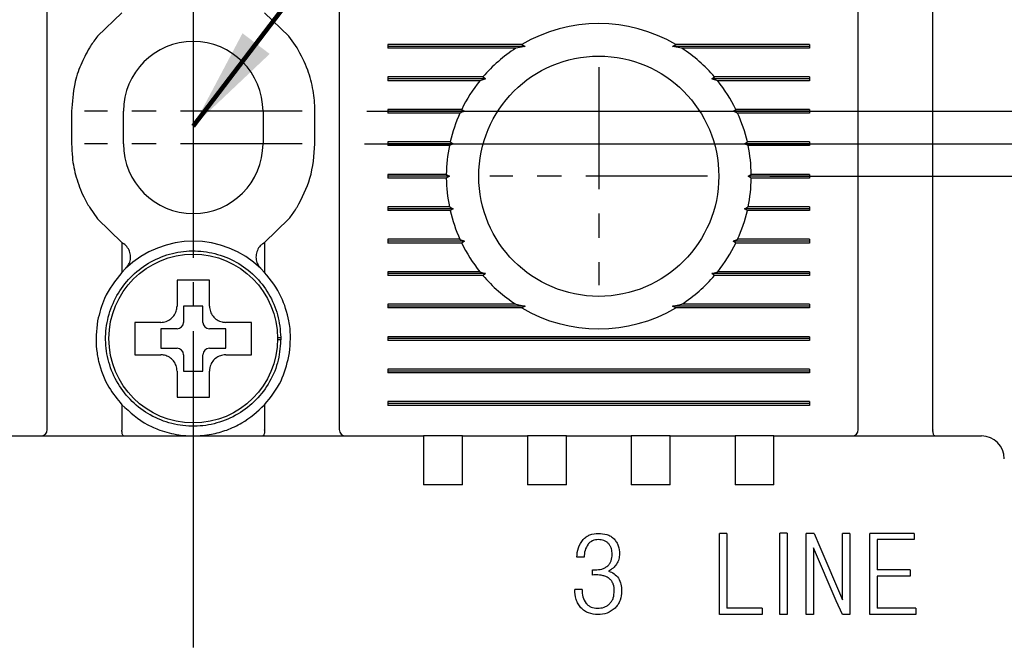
# Model space of a CAD drawing. Extents: x 2148 to 5199, y -907 to 1537.
# Tile 8 of 29: x 4493 to 4523, y 1392 to 1411. Entities that reach past the tile are written whole.
import ezdxf

# ---------------------------------------------------------------- set-up
doc = ezdxf.new("R2010")
doc.units = 0
doc.header["$LTSCALE"] = 3
doc.header["$MEASUREMENT"] = 0
doc.linetypes.add('CENTER', pattern=[2, 1.25, -0.25, 0.25, -0.25])
doc.layers.get('0').update_dxf_attribs({"linetype": 'CONTINUOUS'})
doc.layers.get('Defpoints').update_dxf_attribs({"linetype": 'CONTINUOUS'})
doc.layers.add('cen', color=1, linetype='CENTER')
doc.layers.add('di', color=3, linetype='CONTINUOUS')
doc.styles.add('KIM', font='ROMANS.shx', dxfattribs={"height": 5, "bigfont": 'GSG1.shx'})
doc.styles.get("Standard").update_dxf_attribs({"font": 'romans.shx', "height": 3, "bigfont": 'ghs.shx'})
doc.dimstyles.get("Standard").update_dxf_attribs({"dimtxt": 0.18, "dimasz": 0.18, "dimexe": 0.18, "dimexo": 0.0625, "dimgap": 0.09, "dimtad": 0, "dimtih": 1, "dimtoh": 1, "dimdec": 4, "dimzin": 0, "dimdsep": 46, "dimtxsty": 'Standard', "dimcen": 0.09, "dimadec": 0, "dimazin": 0, "dimtfac": 1, "dimtdec": 4, "dimtofl": 0, "dimtmove": 0, "dimatfit": 3, "dimfxl": 0, "dimtolj": 1, "dimtzin": 0, "dimarcsym": 0})
doc.dimstyles.new('STANDARD$0', dxfattribs={"dimtxt": 5, "dimasz": 5, "dimexe": 1, "dimexo": 2, "dimgap": 2, "dimtad": 1, "dimdec": 4, "dimzin": 12, "dimdsep": 46, "dimtxsty": 'KIM', "dimcen": -1, "dimdle": 0.1, "dimadec": 0, "dimazin": 0, "dimtfac": 1, "dimtdec": 4, "dimtmove": 0, "dimatfit": 3, "dimfxl": 0, "dimtolj": 1, "dimtzin": 0, "dimarcsym": 0})

# ---------------------------------------------------------------- blocks, each defined once
blk = doc.blocks.new('*D54')
at = {"layer": 'Defpoints', "color": 0}
for p in [(4474.121, 1416.034), (4464.359, 1317.434), (4498.321, 1317.434)]:
    blk.add_point(p, dxfattribs=at)
at = {"layer": 'di'}
for p, q in [((4472.121, 1416.034), (4462.359, 1416.034)), ((4464.359, 1413.234), (4464.359, 1320.234)), ((4496.321, 1317.434), (4462.359, 1317.434))]:
    blk.add_line(p, q, dxfattribs=at)
for points in [[(4463.892, 1413.234), (4464.826, 1413.234), (4464.359, 1416.034)], [(4463.892, 1320.234), (4464.826, 1320.234), (4464.359, 1317.434)]]:
    blk.add_solid(points, dxfattribs=at)
at = {"layer": 'di', "insert": (4460.859, 1367.134), "char_height": 3, "attachment_point": 5, "rotation": 90}
blk.add_mtext('\\A1;98.5', dxfattribs=at)
blk = doc.blocks.new('*D56')
at = {"layer": 'Defpoints', "color": 0}
for p in [(4514.098, 1406.034), (4514.098, 1326.034), (4561.032, 1326.034)]:
    blk.add_point(p, dxfattribs=at)
at = {"layer": 'di'}
for p, q in [((4516.098, 1406.034), (4563.032, 1406.034)), ((4561.032, 1403.234), (4561.032, 1328.834)), ((4516.098, 1326.034), (4563.032, 1326.034))]:
    blk.add_line(p, q, dxfattribs=at)
for points in [[(4560.565, 1403.234), (4561.499, 1403.234), (4561.032, 1406.034)], [(4560.565, 1328.834), (4561.499, 1328.834), (4561.032, 1326.034)]]:
    blk.add_solid(points, dxfattribs=at)
at = {"layer": 'di', "insert": (4557.532, 1366.034), "char_height": 3, "attachment_point": 5, "rotation": 90}
blk.add_mtext('\\A1;80', dxfattribs=at)
blk = doc.blocks.new('*D57')
at = {"layer": 'Defpoints', "color": 0}
for p in [(4522.621, 1398.034), (4522.621, 1334.034), (4551.032, 1334.034)]:
    blk.add_point(p, dxfattribs=at)
at = {"layer": 'di'}
for p, q in [((4524.621, 1398.034), (4553.032, 1398.034)), ((4551.032, 1395.234), (4551.032, 1336.834)), ((4524.621, 1334.034), (4553.032, 1334.034))]:
    blk.add_line(p, q, dxfattribs=at)
for points in [[(4550.565, 1395.234), (4551.499, 1395.234), (4551.032, 1398.034)], [(4550.565, 1336.834), (4551.499, 1336.834), (4551.032, 1334.034)]]:
    blk.add_solid(points, dxfattribs=at)
at = {"layer": 'di', "insert": (4547.532, 1366.034), "char_height": 3, "attachment_point": 5, "rotation": 90}
blk.add_mtext('\\A1;64', dxfattribs=at)
blk = doc.blocks.new('*D58')
at = {"layer": 'Defpoints', "color": 0}
for p in [(4501.676, 1408.034), (4501.598, 1407.034), (4531.135, 1407.034)]:
    blk.add_point(p, dxfattribs=at)
at = {"layer": 'di'}
for p, q in [((4531.135, 1410.834), (4531.135, 1418.349)), ((4503.676, 1408.034), (4533.135, 1408.034)), ((4531.135, 1407.034), (4531.135, 1408.034)), ((4503.598, 1407.034), (4533.135, 1407.034)), ((4531.135, 1404.234), (4531.135, 1401.434))]:
    blk.add_line(p, q, dxfattribs=at)
for points in [[(4530.668, 1410.834), (4531.601, 1410.834), (4531.135, 1408.034)], [(4530.668, 1404.234), (4531.601, 1404.234), (4531.135, 1407.034)]]:
    blk.add_solid(points, dxfattribs=at)
at = {"layer": 'di', "insert": (4527.635, 1415.991), "char_height": 3, "attachment_point": 5, "rotation": 90}
blk.add_mtext('\\A1;1', dxfattribs=at)
blk = doc.blocks.new('*D73')
at = {"layer": 'Defpoints', "color": 0}
for p in [(4501.676, 1408.034), (4501.598, 1324.034), (4571.032, 1324.034)]:
    blk.add_point(p, dxfattribs=at)
at = {"layer": 'di'}
for p, q in [((4503.676, 1408.034), (4573.032, 1408.034)), ((4571.032, 1405.234), (4571.032, 1326.834)), ((4503.598, 1324.034), (4573.032, 1324.034))]:
    blk.add_line(p, q, dxfattribs=at)
for points in [[(4570.565, 1405.234), (4571.499, 1405.234), (4571.032, 1408.034)], [(4570.565, 1326.834), (4571.499, 1326.834), (4571.032, 1324.034)]]:
    blk.add_solid(points, dxfattribs=at)
at = {"layer": 'di', "insert": (4567.532, 1366.034), "char_height": 3, "attachment_point": 5, "rotation": 90}
blk.add_mtext('\\A1;84', dxfattribs=at)

msp = doc.modelspace()

# ---------------------------------------------------------------- linework, layer by layer
for p, q in [((4493.821, 1398.234), (4493.821, 1413.437)), ((4502.821, 1413.437), (4502.821, 1398.234)), ((4521.121, 1398.22), (4521.121, 1413.614)), ((4518.821, 1398.234), (4518.821, 1413.076)), ((4496.121, 1411.071), (4495.371, 1410.349)), ((4501.271, 1410.349), (4500.521, 1411.071)), ((4501.521, 1409.989), (4501.271, 1410.349)), ((4508.449, 1410.092), (4504.321, 1410.092)), ((4504.321, 1410.092), (4504.321, 1409.977)), ((4508.449, 1410.092), (4508.55, 1410.034)), ((4513.093, 1410.034), (4513.193, 1410.092)), ((4517.321, 1410.092), (4513.193, 1410.092)), ((4517.321, 1410.092), (4517.321, 1409.977)), ((4508.55, 1410.034), (4504.321, 1410.034)), ((4508.262, 1409.977), (4504.321, 1409.977)), ((4508.55, 1410.034), (4508.262, 1409.977)), ((4513.38, 1409.977), (4513.093, 1410.034)), ((4517.321, 1410.034), (4513.093, 1410.034)), ((4517.321, 1409.977), (4513.38, 1409.977)), ((4507.252, 1409.092), (4504.321, 1409.092)), ((4504.321, 1409.092), (4504.321, 1408.977)), ((4507.334, 1409.034), (4504.321, 1409.034)), ((4507.156, 1408.977), (4504.321, 1408.977)), ((4508.421, 1408.834), (4508.422, 1408.851)), ((4513.22, 1408.851), (4513.221, 1408.834)), ((4517.321, 1409.034), (4514.308, 1409.034)), ((4517.321, 1409.092), (4514.39, 1409.092)), ((4517.321, 1408.977), (4514.486, 1408.977)), ((4517.321, 1409.092), (4517.321, 1408.977)), ((4494.571, 1408.034), (4494.571, 1407.034)), ((4496.171, 1407.034), (4496.171, 1408.034)), ((4500.471, 1408.034), (4500.471, 1407.034)), ((4502.071, 1407.034), (4502.071, 1408.034)), ((4506.596, 1408.092), (4504.321, 1408.092)), ((4504.321, 1408.092), (4504.321, 1407.977)), ((4506.679, 1408.034), (4504.321, 1408.034)), ((4506.541, 1407.977), (4504.321, 1407.977)), ((4517.321, 1408.034), (4514.964, 1408.034)), ((4517.321, 1408.092), (4515.047, 1408.092)), ((4517.321, 1407.977), (4515.101, 1407.977)), ((4517.321, 1408.092), (4517.321, 1407.977)), ((4506.242, 1407.092), (4504.321, 1407.092)), ((4504.321, 1407.092), (4504.321, 1406.977)), ((4506.331, 1407.034), (4504.321, 1407.034)), ((4506.331, 1407.034), (4506.217, 1406.977)), ((4506.242, 1407.092), (4506.331, 1407.034)), ((4515.311, 1407.034), (4515.401, 1407.092)), ((4515.426, 1406.977), (4515.311, 1407.034)), ((4517.321, 1407.034), (4515.311, 1407.034)), ((4517.321, 1407.092), (4515.401, 1407.092)), ((4517.321, 1407.092), (4517.321, 1406.977)), ((4506.217, 1406.977), (4504.321, 1406.977)), ((4517.321, 1406.977), (4515.426, 1406.977)), ((4506.122, 1406.092), (4504.321, 1406.092)), ((4504.321, 1406.092), (4504.321, 1405.977)), ((4506.221, 1406.034), (4504.321, 1406.034)), ((4506.122, 1405.977), (4504.321, 1405.977)), ((4506.122, 1406.092), (4506.221, 1406.034)), ((4506.221, 1406.034), (4506.122, 1405.977)), ((4515.421, 1406.034), (4515.521, 1406.092)), ((4517.321, 1406.034), (4515.421, 1406.034)), ((4515.521, 1405.977), (4515.421, 1406.034)), ((4517.321, 1406.092), (4515.521, 1406.092)), ((4517.321, 1405.977), (4515.521, 1405.977)), ((4517.321, 1406.092), (4517.321, 1405.977)), ((4495.121, 1405.079), (4495.371, 1404.719)), ((4506.217, 1405.092), (4504.321, 1405.092)), ((4504.321, 1405.092), (4504.321, 1404.977)), ((4506.331, 1405.034), (4504.321, 1405.034)), ((4506.242, 1404.977), (4504.321, 1404.977)), ((4506.217, 1405.092), (4506.331, 1405.034)), ((4506.331, 1405.034), (4506.242, 1404.977)), ((4515.311, 1405.034), (4515.426, 1405.092)), ((4517.321, 1405.034), (4515.311, 1405.034)), ((4515.401, 1404.977), (4515.311, 1405.034)), ((4517.321, 1404.977), (4515.401, 1404.977)), ((4517.321, 1405.092), (4515.426, 1405.092)), ((4517.321, 1405.092), (4517.321, 1404.977)), ((4495.371, 1404.719), (4496.121, 1403.997)), ((4500.521, 1403.997), (4501.271, 1404.719)), ((4496.121, 1403.997), (4496.121, 1403.074)), ((4496.121, 1403.997), (4496.174, 1403.96)), ((4500.468, 1403.96), (4500.521, 1403.997)), ((4500.521, 1403.997), (4500.521, 1403.074)), ((4506.541, 1404.092), (4504.321, 1404.092)), ((4504.321, 1404.092), (4504.321, 1403.977)), ((4506.679, 1404.034), (4504.321, 1404.034)), ((4517.321, 1404.034), (4514.964, 1404.034)), ((4517.321, 1404.092), (4515.101, 1404.092)), ((4517.321, 1404.092), (4517.321, 1403.977)), ((4506.596, 1403.977), (4504.321, 1403.977)), ((4517.321, 1403.977), (4515.047, 1403.977)), ((4496.235, 1403.191), (4496.121, 1403.074)), ((4500.521, 1403.074), (4500.407, 1403.191)), ((4507.156, 1403.092), (4504.321, 1403.092)), ((4504.321, 1403.092), (4504.321, 1402.977)), ((4508.421, 1403.218), (4508.421, 1403.234)), ((4513.221, 1403.234), (4513.221, 1403.218)), ((4517.321, 1403.092), (4514.486, 1403.092)), ((4517.321, 1403.092), (4517.321, 1402.977)), ((4507.334, 1403.034), (4504.321, 1403.034)), ((4507.252, 1402.977), (4504.321, 1402.977)), ((4517.321, 1403.034), (4514.308, 1403.034)), ((4517.321, 1402.977), (4514.39, 1402.977)), ((4498.621, 1402.034), (4498.021, 1402.034)), ((4498.021, 1402.034), (4498.021, 1401.534)), ((4498.621, 1401.534), (4498.621, 1402.034)), ((4508.262, 1402.092), (4504.321, 1402.092)), ((4504.321, 1402.092), (4504.321, 1401.977)), ((4508.55, 1402.034), (4504.321, 1402.034)), ((4508.449, 1401.977), (4504.321, 1401.977)), ((4508.262, 1402.092), (4508.55, 1402.034)), ((4508.55, 1402.034), (4508.449, 1401.977)), ((4513.093, 1402.034), (4513.38, 1402.092)), ((4517.321, 1402.034), (4513.093, 1402.034)), ((4513.193, 1401.977), (4513.093, 1402.034)), ((4517.321, 1401.977), (4513.193, 1401.977)), ((4517.321, 1402.092), (4513.38, 1402.092)), ((4517.321, 1402.092), (4517.321, 1401.977)), ((4496.751, 1401.534), (4496.521, 1401.534)), ((4497.821, 1401.334), (4497.321, 1401.334)), ((4497.321, 1401.334), (4497.321, 1400.734)), ((4499.321, 1401.334), (4498.821, 1401.334)), ((4499.321, 1400.734), (4499.321, 1401.334)), ((4500.921, 1401.068), (4501.021, 1401.068)), ((4501.021, 1401), (4500.921, 1401)), ((4501.021, 1401.068), (4501.021, 1401)), ((4504.321, 1401.092), (4504.321, 1400.977)), ((4517.321, 1401.092), (4504.321, 1401.092)), ((4517.321, 1401.034), (4504.321, 1401.034)), ((4517.321, 1400.977), (4504.321, 1400.977)), ((4517.321, 1401.092), (4517.321, 1400.977)), ((4497.321, 1400.734), (4497.821, 1400.734)), ((4498.821, 1400.734), (4499.321, 1400.734)), ((4498.021, 1400.534), (4498.021, 1400.034)), ((4498.621, 1400.034), (4498.621, 1400.534)), ((4504.321, 1400.092), (4504.321, 1399.977)), ((4517.321, 1400.092), (4504.321, 1400.092)), ((4517.321, 1400.092), (4517.321, 1399.977)), ((4498.021, 1400.034), (4498.621, 1400.034)), ((4517.321, 1400.034), (4504.321, 1400.034)), ((4517.321, 1399.977), (4504.321, 1399.977)), ((4497.821, 1399.464), (4497.821, 1399.234)), ((4496.121, 1398.995), (4496.121, 1398.22)), ((4500.521, 1398.995), (4500.521, 1398.22)), ((4504.321, 1399.092), (4504.321, 1398.977)), ((4517.321, 1399.092), (4504.321, 1399.092)), ((4517.321, 1399.034), (4504.321, 1399.034)), ((4517.321, 1398.977), (4504.321, 1398.977)), ((4517.321, 1399.092), (4517.321, 1398.977)), ((4491.221, 1398.034), (4505.421, 1398.034)), ((4496.121, 1398.22), (4496.121, 1398.218)), ((4500.521, 1398.218), (4500.521, 1398.22)), ((4505.421, 1398.034), (4505.421, 1397.343)), ((4506.621, 1398.034), (4505.421, 1398.034)), ((4506.621, 1398.034), (4508.621, 1398.034)), ((4506.621, 1397.343), (4506.621, 1398.034)), ((4508.621, 1398.034), (4508.621, 1397.343)), ((4509.821, 1398.034), (4508.621, 1398.034)), ((4509.821, 1398.034), (4511.821, 1398.034)), ((4509.821, 1397.343), (4509.821, 1398.034)), ((4511.821, 1398.034), (4511.821, 1397.343)), ((4513.021, 1398.034), (4511.821, 1398.034)), ((4513.021, 1398.034), (4515.021, 1398.034)), ((4513.021, 1397.343), (4513.021, 1398.034)), ((4515.021, 1398.034), (4515.021, 1397.343)), ((4516.221, 1398.034), (4515.021, 1398.034)), ((4516.221, 1398.034), (4522.621, 1398.034)), ((4516.221, 1397.343), (4516.221, 1398.034)), ((4521.121, 1398.22), (4521.121, 1398.218)), ((4505.421, 1397.343), (4505.421, 1396.534)), ((4506.621, 1396.534), (4506.621, 1397.343)), ((4508.621, 1397.343), (4508.621, 1396.534)), ((4509.821, 1396.534), (4509.821, 1397.343)), ((4511.821, 1397.343), (4511.821, 1396.534)), ((4513.021, 1396.534), (4513.021, 1397.343)), ((4515.021, 1397.343), (4515.021, 1396.534)), ((4516.221, 1396.534), (4516.221, 1397.343)), ((4506.621, 1396.534), (4505.421, 1396.534)), ((4509.821, 1396.534), (4508.621, 1396.534)), ((4513.021, 1396.534), (4511.821, 1396.534)), ((4516.221, 1396.534), (4515.021, 1396.534)), ((4514.546, 1392.534), (4514.546, 1395.034)), ((4514.77, 1395.034), (4514.546, 1395.034)), ((4514.77, 1395.034), (4514.77, 1392.727)), ((4516.624, 1395.038), (4516.402, 1395.038)), ((4516.402, 1392.538), (4516.402, 1395.038)), ((4516.624, 1395.038), (4516.624, 1392.538)), ((4517.213, 1392.534), (4517.213, 1395.034)), ((4517.458, 1395.034), (4517.213, 1395.034)), ((4517.458, 1395.034), (4517.63, 1394.617)), ((4518.335, 1392.983), (4518.335, 1395.034)), ((4518.56, 1395.034), (4518.335, 1395.034)), ((4518.56, 1395.034), (4518.56, 1392.534)), ((4519.181, 1392.534), (4519.181, 1395.034)), ((4520.545, 1395.034), (4519.181, 1395.034)), ((4520.545, 1395.034), (4520.545, 1394.842)), ((4518.143, 1392.952), (4517.438, 1394.586)), ((4517.438, 1394.586), (4517.438, 1392.534)), ((4517.63, 1394.617), (4518.335, 1392.983)), ((4520.545, 1394.842), (4519.406, 1394.842)), ((4519.406, 1394.842), (4519.406, 1393.912)), ((4510.37, 1394.297), (4510.146, 1394.297)), ((4510.626, 1393.752), (4510.626, 1393.912)), ((4520.423, 1393.912), (4519.406, 1393.912)), ((4520.423, 1393.72), (4519.406, 1393.72)), ((4519.406, 1393.72), (4519.406, 1392.727)), ((4520.423, 1393.912), (4520.423, 1393.72)), ((4510.306, 1393.304), (4510.081, 1393.304)), ((4518.331, 1392.534), (4518.143, 1392.952)), ((4515.862, 1392.534), (4514.546, 1392.534)), ((4515.862, 1392.727), (4514.77, 1392.727)), ((4515.862, 1392.727), (4515.862, 1392.534)), ((4516.624, 1392.538), (4516.402, 1392.538)), ((4517.438, 1392.534), (4517.213, 1392.534)), ((4518.56, 1392.534), (4518.331, 1392.534)), ((4520.589, 1392.534), (4519.181, 1392.534)), ((4520.589, 1392.727), (4519.406, 1392.727)), ((4520.589, 1392.727), (4520.589, 1392.534))]:
    msp.add_line(p, q)
at = {"flags": 128}
for points in [[(4507.252, 1409.092), (4507.294, 1409.062), (4507.334, 1409.034)], [(4514.308, 1409.034), (4514.348, 1409.062), (4514.39, 1409.092)], [(4506.596, 1408.092), (4506.662, 1408.046), (4506.679, 1408.034)], [(4506.679, 1404.034), (4506.662, 1404.022), (4506.596, 1403.977)], [(4515.047, 1403.977), (4514.981, 1404.022), (4514.964, 1404.034)], [(4507.334, 1403.034), (4507.294, 1403.006), (4507.252, 1402.977)], [(4514.39, 1402.977), (4514.348, 1403.006), (4514.308, 1403.034)], [(4510.626, 1393.912), (4510.673, 1393.911), (4510.71, 1393.909)], [(4510.731, 1393.755), (4510.672, 1393.754), (4510.626, 1393.752)]]:
    msp.add_lwpolyline(points, dxfattribs=at)
for centre, radius in [((4510.821, 1406.034), 3.7), ((4498.321, 1401.034), 2.6)]:
    msp.add_circle(centre, radius)
for centre, radius, start, end in [((4510.821, 1406.034), 4.7, 59.6946, 120.3054), ((4498.321, 1408.034), 2.15, 0, 180), ((4510.821, 1406.034), 4.7, 122.9885, 139.4145), ((4510.821, 1406.034), 4.7, 40.5855, 57.0115), ((4510.821, 1406.034), 4.7, 141.2434, 154.0354), ((4510.821, 1406.034), 4.7, 25.9646, 38.7566), ((4510.821, 1406.034), 4.7, 155.591, 166.9942), ((4510.821, 1406.034), 4.7, 13.0058, 24.409), ((4498.321, 1407.034), 2.15, 180, 0), ((4510.821, 1406.034), 4.7, 168.4349, 179.2962), ((4510.821, 1406.034), 4.7, 0.7038, 11.5651), ((4510.821, 1406.034), 4.7, 180.7038, 191.5651), ((4510.821, 1406.034), 4.7, 348.4349, 359.2962), ((4510.821, 1406.034), 4.7, 193.0058, 204.409), ((4510.821, 1406.034), 4.7, 335.591, 346.9942), ((4498.321, 1401.034), 3, 45.9514, 134.0486), ((4510.821, 1406.034), 4.7, 205.9646, 218.7566), ((4510.821, 1406.034), 4.7, 321.2434, 334.0354), ((4510.821, 1406.034), 4.7, 220.5855, 237.0115), ((4510.821, 1406.034), 4.7, 302.9885, 319.4145), ((4510.821, 1406.034), 4.7, 239.6946, 300.3054), ((4497.821, 1401.534), 0.2, 270, 0), ((4498.821, 1401.534), 0.2, 180, 270), ((4497.821, 1400.534), 0.2, 0, 90), ((4498.821, 1400.534), 0.2, 90, 180), ((4493.621, 1398.234), 0.2, 270, 0), ((4503.021, 1398.234), 0.2, 180, 270), ((4518.621, 1398.234), 0.2, 270, 0), ((4522.621, 1397.334), 0.7, 0, 90)]:
    msp.add_arc(centre, radius, start, end)
for points, knots in [([(4495.371, 1410.349), (4495.296, 1410.249), (4495.21, 1410.133), (4495.131, 1410.006), (4495.121, 1409.989)], [0, 0, 0, 0, 0.873397, 1, 1, 1, 1]), ([(4495.121, 1409.989), (4495.026, 1409.815), (4494.833, 1409.463), (4494.622, 1408.805), (4494.59, 1408.318), (4494.571, 1408.034)], [0, 0, 0, 0, 0.289158, 0.58584, 1, 1, 1, 1]), ([(4502.071, 1408.034), (4502.071, 1408.042), (4502.071, 1408.258), (4502.031, 1408.688), (4501.863, 1409.349), (4501.641, 1409.764), (4501.521, 1409.989)], [0, 0, 0, 0, 0.010804, 0.31547, 0.628954, 1, 1, 1, 1]), ([(4507.334, 1409.034), (4507.316, 1409.029), (4507.257, 1409.01), (4507.198, 1408.99), (4507.156, 1408.977)], [0, 0, 0, 0, 0.296334, 1, 1, 1, 1]), ([(4514.486, 1408.977), (4514.445, 1408.99), (4514.386, 1409.01), (4514.326, 1409.029), (4514.308, 1409.034)], [0, 0, 0, 0, 0.703666, 1, 1, 1, 1]), ([(4506.679, 1408.034), (4506.675, 1408.033), (4506.629, 1408.014), (4506.583, 1407.994), (4506.541, 1407.977)], [0, 0, 0, 0, 0.076336, 1, 1, 1, 1]), ([(4514.964, 1408.034), (4514.969, 1408.038), (4514.997, 1408.057), (4515.025, 1408.077), (4515.047, 1408.092)], [0, 0, 0, 0, 0.205242, 1, 1, 1, 1]), ([(4515.101, 1407.977), (4515.059, 1407.994), (4515.013, 1408.014), (4514.967, 1408.033), (4514.964, 1408.034)], [0, 0, 0, 0, 0.923664, 1, 1, 1, 1]), ([(4494.571, 1407.034), (4494.576, 1406.895), (4494.587, 1406.546), (4494.702, 1405.992), (4494.893, 1405.478), (4495.061, 1405.185), (4495.121, 1405.079)], [0, 0, 0, 0, 0.203769, 0.508656, 0.822416, 1, 1, 1, 1]), ([(4501.521, 1405.079), (4501.674, 1405.372), (4501.994, 1405.985), (4502.045, 1406.674), (4502.071, 1407.034)], [0, 0, 0, 0, 0.477674, 1, 1, 1, 1]), ([(4501.271, 1404.719), (4501.34, 1404.811), (4501.427, 1404.928), (4501.504, 1405.052), (4501.521, 1405.079)], [0, 0, 0, 0, 0.784312, 1, 1, 1, 1]), ([(4506.541, 1404.092), (4506.583, 1404.074), (4506.629, 1404.055), (4506.675, 1404.036), (4506.679, 1404.034)], [0, 0, 0, 0, 0.922333, 1, 1, 1, 1]), ([(4514.964, 1404.034), (4514.967, 1404.036), (4515.013, 1404.055), (4515.059, 1404.074), (4515.101, 1404.092)], [0, 0, 0, 0, 0.077667, 1, 1, 1, 1]), ([(4501.021, 1401.068), (4501, 1401.302), (4500.959, 1401.774), (4500.667, 1402.43), (4500.228, 1402.989), (4499.657, 1403.417), (4498.995, 1403.681), (4498.287, 1403.765), (4497.581, 1403.664), (4496.926, 1403.382), (4496.366, 1402.941), (4495.939, 1402.37), (4495.674, 1401.708), (4495.59, 1401), (4495.692, 1400.294), (4495.973, 1399.639), (4496.415, 1399.079), (4496.985, 1398.652), (4497.648, 1398.387), (4498.356, 1398.304), (4499.061, 1398.405), (4499.716, 1398.686), (4500.277, 1399.128), (4500.701, 1399.698), (4500.977, 1400.361), (4501.006, 1400.834), (4501.021, 1401.068)], [0, 0, 0, 0, 0.041425, 0.083575, 0.125, 0.166425, 0.208575, 0.25, 0.291425, 0.333575, 0.375, 0.416425, 0.458575, 0.5, 0.541425, 0.583575, 0.625, 0.666425, 0.708575, 0.75, 0.791425, 0.833575, 0.875, 0.916425, 0.958575, 1, 1, 1, 1]), ([(4496.235, 1403.191), (4496.242, 1403.197), (4496.288, 1403.243), (4496.355, 1403.347), (4496.396, 1403.513), (4496.38, 1403.684), (4496.307, 1403.839), (4496.225, 1403.924), (4496.176, 1403.958), (4496.174, 1403.96)], [0, 0, 0, 0, 0.0309241, 0.2218648, 0.4133985, 0.6055553, 0.797872, 0.9897948, 1, 1, 1, 1]), ([(4500.468, 1403.96), (4500.44, 1403.938), (4500.369, 1403.88), (4500.288, 1403.753), (4500.246, 1403.587), (4500.263, 1403.417), (4500.324, 1403.281), (4500.385, 1403.215), (4500.407, 1403.191)], [0, 0, 0, 0, 0.121182, 0.312049, 0.503528, 0.695619, 0.887824, 1, 1, 1, 1]), ([(4507.156, 1403.092), (4507.198, 1403.078), (4507.257, 1403.059), (4507.316, 1403.04), (4507.334, 1403.034)], [0, 0, 0, 0, 0.7026108, 1, 1, 1, 1]), ([(4514.308, 1403.034), (4514.326, 1403.04), (4514.386, 1403.059), (4514.445, 1403.078), (4514.486, 1403.092)], [0, 0, 0, 0, 0.2973892, 1, 1, 1, 1]), ([(4496.121, 1403.074), (4495.92, 1402.82), (4495.575, 1402.385), (4495.431, 1401.817), (4495.371, 1401.58)], [0, 0, 0, 0, 0.5832407, 1, 1, 1, 1]), ([(4497.821, 1402.834), (4497.821, 1402.791), (4497.821, 1402.715), (4497.821, 1402.637), (4497.821, 1402.604)], [0, 0, 0, 0, 0.571794, 1, 1, 1, 1]), ([(4498.821, 1402.604), (4498.821, 1402.637), (4498.821, 1402.715), (4498.821, 1402.791), (4498.821, 1402.834)], [0, 0, 0, 0, 0.428206, 1, 1, 1, 1]), ([(4501.271, 1401.58), (4501.206, 1401.833), (4501.059, 1402.401), (4500.713, 1402.834), (4500.521, 1403.074)], [0, 0, 0, 0, 0.445861, 1, 1, 1, 1]), ([(4497.821, 1402.604), (4497.821, 1402.439), (4497.821, 1402.249), (4497.821, 1402.059), (4497.821, 1402.034)], [0, 0, 0, 0, 0.871112, 1, 1, 1, 1]), ([(4498.821, 1402.034), (4498.821, 1402.059), (4498.821, 1402.249), (4498.821, 1402.439), (4498.821, 1402.604)], [0, 0, 0, 0, 0.128888, 1, 1, 1, 1]), ([(4497.321, 1401.534), (4497.377, 1401.54), (4497.49, 1401.551), (4497.639, 1401.637), (4497.752, 1401.764), (4497.813, 1401.904), (4497.819, 1401.997), (4497.821, 1402.034)], [0, 0, 0, 0, 0.214612, 0.429239, 0.643513, 0.857576, 1, 1, 1, 1]), ([(4498.821, 1402.034), (4498.827, 1401.978), (4498.838, 1401.866), (4498.924, 1401.716), (4499.05, 1401.603), (4499.191, 1401.543), (4499.284, 1401.537), (4499.321, 1401.534)], [0, 0, 0, 0, 0.214612, 0.429239, 0.643513, 0.857576, 1, 1, 1, 1]), ([(4495.371, 1401.58), (4495.339, 1401.285), (4495.299, 1400.921), (4495.36, 1400.559), (4495.371, 1400.489)], [0, 0, 0, 0, 0.807197, 1, 1, 1, 1]), ([(4501.271, 1400.489), (4501.303, 1400.778), (4501.343, 1401.146), (4501.284, 1401.503), (4501.271, 1401.58)], [0, 0, 0, 0, 0.78462, 1, 1, 1, 1]), ([(4497.321, 1401.534), (4497.297, 1401.534), (4497.107, 1401.534), (4496.917, 1401.534), (4496.751, 1401.534)], [0, 0, 0, 0, 0.128888, 1, 1, 1, 1]), ([(4499.891, 1401.534), (4499.726, 1401.534), (4499.536, 1401.534), (4499.346, 1401.534), (4499.321, 1401.534)], [0, 0, 0, 0, 0.871112, 1, 1, 1, 1]), ([(4500.121, 1401.534), (4500.078, 1401.534), (4500.002, 1401.534), (4499.924, 1401.534), (4499.891, 1401.534)], [0, 0, 0, 0, 0.571794, 1, 1, 1, 1]), ([(4495.371, 1400.489), (4495.381, 1400.44), (4495.448, 1400.106), (4495.662, 1399.559), (4495.98, 1399.169), (4496.121, 1398.995)], [0, 0, 0, 0, 0.087364, 0.593572, 1, 1, 1, 1]), ([(4496.521, 1400.534), (4496.575, 1400.534), (4496.651, 1400.534), (4496.729, 1400.534), (4496.751, 1400.534)], [0, 0, 0, 0, 0.70684, 1, 1, 1, 1]), ([(4496.751, 1400.534), (4496.917, 1400.534), (4497.107, 1400.534), (4497.297, 1400.534), (4497.321, 1400.534)], [0, 0, 0, 0, 0.871112, 1, 1, 1, 1]), ([(4497.821, 1400.034), (4497.816, 1400.09), (4497.805, 1400.203), (4497.719, 1400.353), (4497.592, 1400.466), (4497.451, 1400.526), (4497.358, 1400.532), (4497.321, 1400.534)], [0, 0, 0, 0, 0.214612, 0.429239, 0.643513, 0.857576, 1, 1, 1, 1]), ([(4499.321, 1400.534), (4499.265, 1400.529), (4499.153, 1400.518), (4499.003, 1400.432), (4498.89, 1400.305), (4498.83, 1400.164), (4498.824, 1400.071), (4498.821, 1400.034)], [0, 0, 0, 0, 0.2146123, 0.4292387, 0.6435135, 0.8575757, 1, 1, 1, 1]), ([(4499.321, 1400.534), (4499.346, 1400.534), (4499.536, 1400.534), (4499.726, 1400.534), (4499.891, 1400.534)], [0, 0, 0, 0, 0.128888, 1, 1, 1, 1]), ([(4499.891, 1400.534), (4499.924, 1400.534), (4500.002, 1400.534), (4500.078, 1400.534), (4500.121, 1400.534)], [0, 0, 0, 0, 0.428206, 1, 1, 1, 1]), ([(4500.521, 1398.995), (4500.709, 1399.23), (4501.058, 1399.667), (4501.204, 1400.229), (4501.271, 1400.489)], [0, 0, 0, 0, 0.5380985, 1, 1, 1, 1]), ([(4497.821, 1400.034), (4497.821, 1400.01), (4497.821, 1399.82), (4497.821, 1399.63), (4497.821, 1399.464)], [0, 0, 0, 0, 0.128888, 1, 1, 1, 1]), ([(4498.821, 1399.464), (4498.821, 1399.63), (4498.821, 1399.82), (4498.821, 1400.01), (4498.821, 1400.034)], [0, 0, 0, 0, 0.871112, 1, 1, 1, 1]), ([(4498.821, 1399.234), (4498.821, 1399.288), (4498.821, 1399.364), (4498.821, 1399.442), (4498.821, 1399.464)], [0, 0, 0, 0, 0.70684, 1, 1, 1, 1]), ([(4496.121, 1398.995), (4496.373, 1398.766), (4496.725, 1398.447), (4497.162, 1398.269), (4497.287, 1398.218)], [0, 0, 0, 0, 0.713945, 1, 1, 1, 1]), ([(4499.355, 1398.218), (4499.514, 1398.285), (4499.951, 1398.467), (4500.3, 1398.79), (4500.521, 1398.995)], [0, 0, 0, 0, 0.3643289, 1, 1, 1, 1]), ([(4496.175, 1398.034), (4496.174, 1398.034), (4496.171, 1398.034), (4496.162, 1398.038), (4496.148, 1398.056), (4496.134, 1398.097), (4496.124, 1398.153), (4496.122, 1398.196), (4496.121, 1398.218)], [0, 0, 0, 0, 0.013217, 0.115338, 0.344001, 0.565225, 0.78254, 1, 1, 1, 1]), ([(4497.287, 1398.218), (4497.481, 1398.158), (4497.819, 1398.053), (4498.171, 1398.04), (4498.321, 1398.034)], [0, 0, 0, 0, 0.575576, 1, 1, 1, 1]), ([(4498.321, 1398.034), (4498.509, 1398.043), (4498.862, 1398.06), (4499.198, 1398.168), (4499.355, 1398.218)], [0, 0, 0, 0, 0.532004, 1, 1, 1, 1]), ([(4500.521, 1398.218), (4500.52, 1398.196), (4500.518, 1398.153), (4500.508, 1398.097), (4500.494, 1398.056), (4500.48, 1398.038), (4500.471, 1398.034), (4500.468, 1398.034), (4500.468, 1398.034)], [0, 0, 0, 0, 0.21746, 0.434774, 0.655999, 0.884662, 0.986783, 1, 1, 1, 1]), ([(4521.175, 1398.034), (4521.174, 1398.034), (4521.171, 1398.034), (4521.162, 1398.038), (4521.148, 1398.056), (4521.134, 1398.097), (4521.124, 1398.153), (4521.122, 1398.196), (4521.121, 1398.218)], [0, 0, 0, 0, 0.013217, 0.115338, 0.344001, 0.565226, 0.78254, 1, 1, 1, 1]), ([(4510.336, 1394.841), (4510.367, 1394.872), (4510.43, 1394.932), (4510.586, 1395.016), (4510.717, 1395.027), (4510.804, 1395.034)], [0, 0, 0, 0, 0.251597, 0.501735, 1, 1, 1, 1]), ([(4510.804, 1395.034), (4510.893, 1395.028), (4511.027, 1395.02), (4511.192, 1394.949), (4511.26, 1394.891), (4511.293, 1394.862)], [0, 0, 0, 0, 0.500587, 0.749875, 1, 1, 1, 1]), ([(4510.146, 1394.297), (4510.153, 1394.397), (4510.167, 1394.596), (4510.28, 1394.76), (4510.336, 1394.841)], [0, 0, 0, 0, 0.502485, 1, 1, 1, 1]), ([(4510.491, 1394.701), (4510.454, 1394.639), (4510.38, 1394.515), (4510.373, 1394.37), (4510.37, 1394.297)], [0, 0, 0, 0, 0.496748, 1, 1, 1, 1]), ([(4510.806, 1394.842), (4510.746, 1394.836), (4510.656, 1394.828), (4510.552, 1394.767), (4510.511, 1394.723), (4510.491, 1394.701)], [0, 0, 0, 0, 0.499036, 0.748555, 1, 1, 1, 1]), ([(4511.125, 1394.717), (4511.103, 1394.737), (4511.06, 1394.777), (4510.954, 1394.832), (4510.865, 1394.838), (4510.806, 1394.842)], [0, 0, 0, 0, 0.2499034, 0.499161, 1, 1, 1, 1]), ([(4511.235, 1394.386), (4511.231, 1394.446), (4511.226, 1394.535), (4511.18, 1394.647), (4511.143, 1394.693), (4511.125, 1394.717)], [0, 0, 0, 0, 0.500512, 0.7499, 1, 1, 1, 1]), ([(4511.293, 1394.862), (4511.32, 1394.83), (4511.374, 1394.766), (4511.446, 1394.613), (4511.454, 1394.487), (4511.46, 1394.403)], [0, 0, 0, 0, 0.249365, 0.498292, 1, 1, 1, 1]), ([(4511.095, 1394.031), (4511.117, 1394.054), (4511.163, 1394.102), (4511.223, 1394.221), (4511.23, 1394.32), (4511.235, 1394.386)], [0, 0, 0, 0, 0.25034, 0.499811, 1, 1, 1, 1]), ([(4511.46, 1394.403), (4511.456, 1394.347), (4511.45, 1394.236), (4511.398, 1394.137), (4511.372, 1394.088)], [0, 0, 0, 0, 0.50203, 1, 1, 1, 1]), ([(4510.71, 1393.909), (4510.779, 1393.913), (4510.882, 1393.919), (4511.013, 1393.967), (4511.067, 1394.01), (4511.095, 1394.031)], [0, 0, 0, 0, 0.500518, 0.750129, 1, 1, 1, 1]), ([(4511.372, 1394.088), (4511.337, 1394.044), (4511.267, 1393.955), (4511.17, 1393.899), (4511.122, 1393.871)], [0, 0, 0, 0, 0.500746, 1, 1, 1, 1]), ([(4511.154, 1393.636), (4511.123, 1393.657), (4511.062, 1393.699), (4510.919, 1393.747), (4510.806, 1393.752), (4510.731, 1393.755)], [0, 0, 0, 0, 0.248672, 0.497724, 1, 1, 1, 1]), ([(4511.122, 1393.871), (4511.182, 1393.849), (4511.303, 1393.805), (4511.385, 1393.706), (4511.426, 1393.657)], [0, 0, 0, 0, 0.500523, 1, 1, 1, 1]), ([(4511.299, 1393.263), (4511.295, 1393.332), (4511.288, 1393.436), (4511.227, 1393.562), (4511.179, 1393.611), (4511.154, 1393.636)], [0, 0, 0, 0, 0.50017, 0.749372, 1, 1, 1, 1]), ([(4511.426, 1393.657), (4511.456, 1393.594), (4511.516, 1393.469), (4511.521, 1393.33), (4511.524, 1393.26)], [0, 0, 0, 0, 0.500392, 1, 1, 1, 1]), ([(4510.273, 1392.74), (4510.241, 1392.78), (4510.179, 1392.859), (4510.097, 1393.048), (4510.088, 1393.201), (4510.081, 1393.304)], [0, 0, 0, 0, 0.248919, 0.497544, 1, 1, 1, 1]), ([(4510.306, 1393.304), (4510.309, 1393.227), (4510.314, 1393.075), (4510.393, 1392.944), (4510.432, 1392.879)], [0, 0, 0, 0, 0.502132, 1, 1, 1, 1]), ([(4511.159, 1392.87), (4511.182, 1392.897), (4511.229, 1392.951), (4511.287, 1393.084), (4511.295, 1393.191), (4511.299, 1393.263)], [0, 0, 0, 0, 0.249797, 0.498979, 1, 1, 1, 1]), ([(4511.524, 1393.26), (4511.516, 1393.163), (4511.504, 1393.017), (4511.419, 1392.84), (4511.355, 1392.768), (4511.322, 1392.731)], [0, 0, 0, 0, 0.49928, 0.748692, 1, 1, 1, 1]), ([(4510.432, 1392.879), (4510.454, 1392.856), (4510.499, 1392.809), (4510.613, 1392.741), (4510.711, 1392.732), (4510.777, 1392.727)], [0, 0, 0, 0, 0.250679, 0.500117, 1, 1, 1, 1]), ([(4510.777, 1392.727), (4510.847, 1392.732), (4510.952, 1392.74), (4511.081, 1392.8), (4511.133, 1392.846), (4511.159, 1392.87)], [0, 0, 0, 0, 0.499525, 0.748942, 1, 1, 1, 1]), ([(4510.789, 1392.534), (4510.693, 1392.542), (4510.55, 1392.554), (4510.377, 1392.642), (4510.308, 1392.707), (4510.273, 1392.74)], [0, 0, 0, 0, 0.4994776, 0.7489892, 1, 1, 1, 1]), ([(4511.322, 1392.731), (4511.244, 1392.671), (4511.086, 1392.552), (4510.888, 1392.54), (4510.789, 1392.534)], [0, 0, 0, 0, 0.498843, 1, 1, 1, 1])]:
    msp.add_open_spline(points, degree=3, knots=knots)
for points in [[(4498.821, 1402.834), (4498.654, 1402.834), (4498.321, 1402.834), (4497.988, 1402.834), (4497.821, 1402.834)], [(4496.521, 1401.534), (4496.521, 1401.368), (4496.521, 1401.034), (4496.521, 1400.701), (4496.521, 1400.534)], [(4500.121, 1400.534), (4500.121, 1400.701), (4500.121, 1401.034), (4500.121, 1401.368), (4500.121, 1401.534)], [(4497.821, 1399.234), (4497.988, 1399.234), (4498.321, 1399.234), (4498.654, 1399.234), (4498.821, 1399.234)]]:
    msp.add_open_spline(points, degree=3)
at = {"layer": 'cen'}
for p, q in [((4498.321, 1419.267), (4498.321, 1314.128)), ((4498.321, 1411.389), (4498.321, 1404.679)), ((4498.321, 1410.389), (4498.321, 1403.679)), ((4510.821, 1409.389), (4510.821, 1402.679)), ((4501.676, 1408.034), (4494.966, 1408.034)), ((4501.676, 1407.034), (4494.966, 1407.034)), ((4514.176, 1406.034), (4507.466, 1406.034)), ((4498.321, 1397.555), (4498.321, 1392.017))]:
    msp.add_line(p, q, dxfattribs=at)

# ---------------------------------------------------------------- dimensions: what is measured, and where the dimension line sits
at = {"layer": 'di'}
for base, p1, p2, override, picture, middle in [((4531.135, 1407.034), (4501.676, 1408.034), (4501.598, 1407.034), {"dimtxt": 3, "dimasz": 2.8, "dimexe": 2, "dimdec": 2, "dimzin": 8, "dimtxsty": 'Standard', "dimcen": 0, "dimclrd": 256, "dimclre": 256, "dimclrt": 256, "dimadec": 2, "dimazin": 2, "dimtfac": 0.6, "dimtdec": 2, "dimtzin": 8, "dimlwd": 65535, "dimlwe": 65535, "dimarcsym": 1}, '*D58', (4531.135, 1415.991)), ((4571.032, 1324.034), (4501.676, 1408.034), (4501.598, 1324.034), {"dimtxt": 3, "dimasz": 2.8, "dimexe": 2, "dimdec": 2, "dimzin": 8, "dimtxsty": 'Standard', "dimcen": 0, "dimclrd": 256, "dimclre": 256, "dimclrt": 256, "dimadec": 2, "dimazin": 2, "dimtfac": 0.6, "dimtdec": 2, "dimtmove": 0, "dimtzin": 8, "dimlwd": 65535, "dimlwe": 65535, "dimarcsym": 1}, '*D73', (4571.032, 1366.034)), ((4561.032, 1326.034), (4514.098, 1406.034), (4514.098, 1326.034), {"dimtxt": 3, "dimasz": 2.8, "dimexe": 2, "dimdec": 2, "dimzin": 8, "dimtxsty": 'Standard', "dimcen": 0, "dimclrd": 256, "dimclre": 256, "dimclrt": 256, "dimadec": 2, "dimazin": 2, "dimtfac": 0.6, "dimtdec": 2, "dimtmove": 0, "dimtzin": 8, "dimlwd": 65535, "dimlwe": 65535, "dimarcsym": 1}, '*D56', (4561.032, 1366.034)), ((4551.032, 1334.034), (4522.621, 1398.034), (4522.621, 1334.034), {"dimtxt": 3, "dimasz": 2.8, "dimexe": 2, "dimdec": 2, "dimzin": 8, "dimtxsty": 'Standard', "dimcen": 0, "dimclrd": 256, "dimclre": 256, "dimclrt": 256, "dimadec": 2, "dimazin": 2, "dimtfac": 0.6, "dimtdec": 2, "dimtmove": 0, "dimtzin": 8, "dimlwd": 65535, "dimlwe": 65535, "dimarcsym": 1}, '*D57', (4551.032, 1366.034))]:
    dim = msp.add_linear_dim(base=base, p1=p1, p2=p2, angle=270, dimstyle='STANDARD$0', override=override, dxfattribs=at)
    dim.commit()
    dim.dimension.update_dxf_attribs({"geometry": picture, "text_midpoint": middle, "dimtype": 160})
dim = msp.add_linear_dim(base=(4464.359, 1317.434), p1=(4474.121, 1416.034), p2=(4498.321, 1317.434), angle=90, text='98.5', dimstyle='STANDARD$0', override={"dimtxt": 3, "dimasz": 2.8, "dimexe": 2, "dimdec": 2, "dimzin": 8, "dimtxsty": 'Standard', "dimcen": 0, "dimclrd": 256, "dimclre": 256, "dimclrt": 256, "dimadec": 2, "dimazin": 2, "dimtfac": 0.6, "dimtdec": 2, "dimtzin": 8, "dimlwd": 65535, "dimlwe": 65535, "dimarcsym": 1}, dxfattribs=at)
dim.commit()
dim.dimension.update_dxf_attribs({"geometry": '*D54', "text_midpoint": (4464.359, 1367.134), "dimtype": 160})

# ---------------------------------------------------------------- leaders
at = {"layer": 'di', "annotation_type": 0, "has_hookline": 1, "hookline_direction": 0}
for points, text_width in [([(4498.321, 1407.573), (4512.479, 1426.188), (4515.679, 1426.188)], 26.946), ([(4508.321, 1369.134), (4547.565, 1423.625), (4550.765, 1423.625)], 31.6), ([(4516.921, 1369.134), (4546.351, 1412.375), (4549.551, 1412.375)], 45.067)]:
    msp.add_leader(points, dimstyle='Standard', override={"dimtxt": 4, "dimasz": 3.2, "dimexe": 2, "dimexo": 2, "dimgap": 2, "dimtad": 1, "dimtih": 0, "dimtoh": 0, "dimdec": 2, "dimzin": 8, "dimcen": 0, "dimclrd": 256, "dimclre": 256, "dimclrt": 256, "dimadec": 2, "dimazin": 2, "dimtfac": 0.6, "dimtdec": 2, "dimtofl": 1, "dimtzin": 8, "dimlwd": 65535, "dimlwe": 65535, "dimarcsym": 1}, dxfattribs=dict(at, text_width=text_width))

doc.saveas('drawing.dxf')
